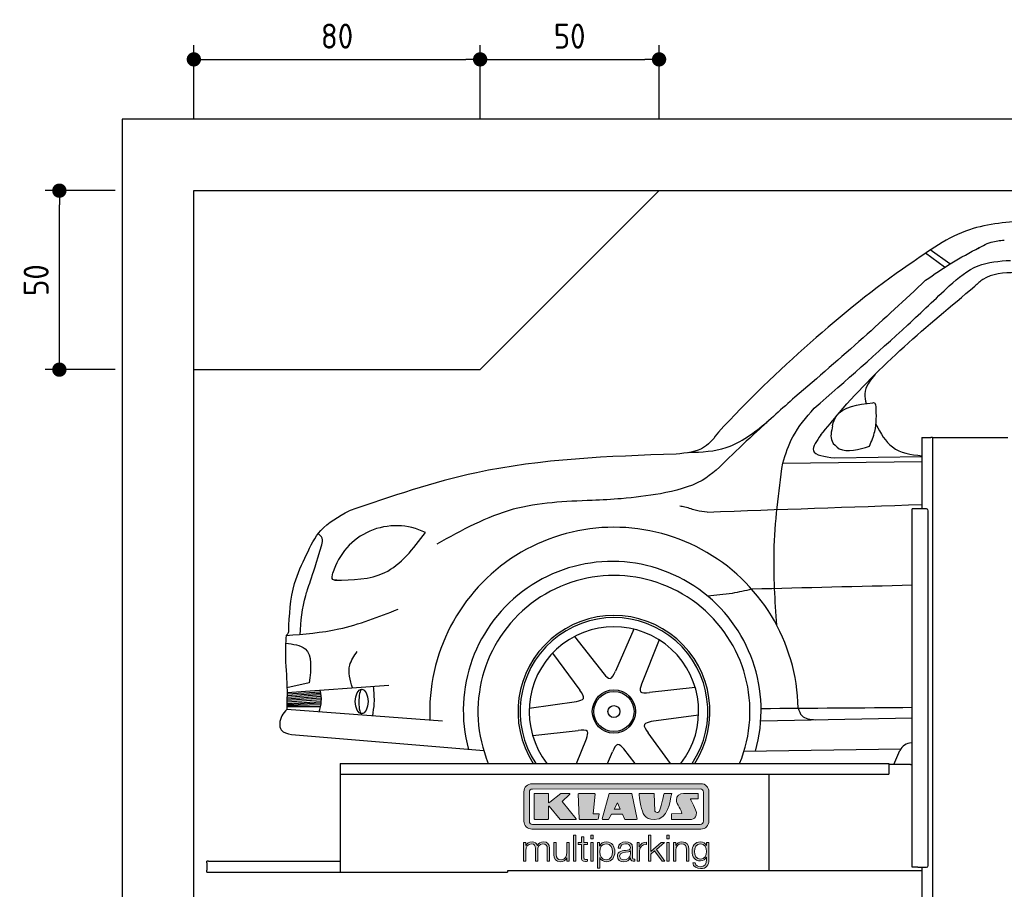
# Model space of a CAD drawing. Header units: millimetres. Extents: x -287 to 6264, y -593 to 4178.
# Tile 2 of 3: x -287 to 2465, y 1748 to 4178. Entities that reach past the tile are written whole.
import ezdxf

# ---------------------------------------------------------------- set-up
doc = ezdxf.new("R2010")
doc.units = ezdxf.units.MM
for name, color, linetype in [('4', 3, 'Continuous'), ('5', 3, 'Continuous'), ('Car', 10, 'Continuous'), ('Logo', 7, 'Continuous')]:
    doc.layers.add(name, color=color, linetype=linetype)
doc.styles.get("Standard").update_dxf_attribs({"font": 'ISOCP.SHX'})
doc.dimstyles.new('GEN-ISO$0', dxfattribs={"dimscale": 20, "dimtxt": 3.5, "dimasz": 2, "dimexe": 2, "dimexo": 1, "dimgap": 1.5, "dimtad": 1, "dimdec": 1, "dimlfac": 0.1, "dimdsep": 46, "dimtxsty": 'Standard', "dimblk": 'PUNKT', "dimcen": 2, "dimclrd": 256, "dimclre": 256, "dimclrt": 2, "dimadec": 0, "dimazin": 0, "dimtp": 0.1, "dimtm": 0.1, "dimtfac": 0.71, "dimtdec": 1, "dimtmove": 2, "dimatfit": 3, "dimldrblk": 'PUNKT', "dimfxl": 0, "dimtolj": 1, "dimarcsym": 0})

# ---------------------------------------------------------------- blocks, each defined once
blk = doc.blocks.new('PUNKT')
at = {"layer": '4', "color": 0, "linetype": 'ByBlock'}
blk.add_line((-0.5, 0), (-1, 0), dxfattribs=at)
at = {"layer": '4', "color": 0, "linetype": 'ByBlock', "const_width": 0.5}
blk.add_lwpolyline([(-0.25, 0, 1), (0.25, 0, 1)], format="xyb", close=True, dxfattribs=at)
blk = doc.blocks.new('*D4')
at = {"layer": '5', "lineweight": -2}
for p, q in [((-20, 3700), (-215.7, 3700)), ((-175.7, 3240), (-175.7, 3660)), ((-20, 3200), (-215.7, 3200))]:
    blk.add_line(p, q, dxfattribs=at)
at = {"layer": 'DEFPOINTS', "color": 0}
for p in [(-175.7, 3700), (0, 3700), (0, 3200)]:
    blk.add_point(p, dxfattribs=at)
at = {"layer": '5', "lineweight": -2, "xscale": 40, "yscale": 40, "zscale": 40}
for p, rotation in [((-175.7, 3700), 90), ((-175.7, 3200), 270)]:
    blk.add_blockref('PUNKT', p, dxfattribs=dict(at, rotation=rotation))
at = {"layer": '5', "color": 2, "insert": (-240.7, 3450), "char_height": 70, "attachment_point": 5, "rotation": 90}
blk.add_mtext('\\A1;50', dxfattribs=at)
blk = doc.blocks.new('*D5')
at = {"layer": '5', "lineweight": -2}
for p, q in [((200, 3900), (200, 4106.7)), ((1000, 3900), (1000, 4106.7)), ((240, 4066.7), (960, 4066.7))]:
    blk.add_line(p, q, dxfattribs=at)
at = {"layer": 'DEFPOINTS', "color": 0}
for p in [(1000, 4066.7), (200, 3880), (1000, 3880)]:
    blk.add_point(p, dxfattribs=at)
at = {"layer": '5', "lineweight": -2, "xscale": 40, "yscale": 40, "zscale": 40, "rotation": 180}
blk.add_blockref('PUNKT', (200, 4066.7), dxfattribs=at)
at = {"layer": '5', "lineweight": -2, "xscale": 40, "yscale": 40, "zscale": 40}
blk.add_blockref('PUNKT', (1000, 4066.7), dxfattribs=at)
at = {"layer": '5', "color": 2, "insert": (600, 4131.7), "char_height": 70, "attachment_point": 5}
blk.add_mtext('\\A1;80', dxfattribs=at)
blk = doc.blocks.new('*D6')
at = {"layer": '5', "lineweight": -2}
for p, q in [((1000, 3900), (1000, 4106.7)), ((1500, 3900), (1500, 4106.7)), ((1040, 4066.7), (1460, 4066.7))]:
    blk.add_line(p, q, dxfattribs=at)
at = {"layer": 'DEFPOINTS', "color": 0}
for p in [(1500, 4066.7), (1000, 3880), (1500, 3880)]:
    blk.add_point(p, dxfattribs=at)
at = {"layer": '5', "lineweight": -2, "xscale": 40, "yscale": 40, "zscale": 40, "rotation": 180}
blk.add_blockref('PUNKT', (1000, 4066.7), dxfattribs=at)
at = {"layer": '5', "lineweight": -2, "xscale": 40, "yscale": 40, "zscale": 40}
blk.add_blockref('PUNKT', (1500, 4066.7), dxfattribs=at)
at = {"layer": '5', "color": 2, "insert": (1250, 4131.7), "char_height": 70, "attachment_point": 5}
blk.add_mtext('\\A1;50', dxfattribs=at)
blk = doc.blocks.new('KLAUS')
at = {"layer": 'Logo'}
h = blk.add_hatch(color=8, dxfattribs=at)
h.dxf.hatch_style = 2
edge = h.paths.add_edge_path()
edge.add_spline(control_points=[(3.6, 29.09), (2.88, 29.09), (2.3, 28.51), (2.3, 27.8), (2.3, 27.8), (2.3, 16.11), (2.3, 16.11), (2.3, 15.39), (2.88, 14.81), (3.6, 14.81), (3.6, 14.81), (71.16, 14.81), (71.16, 14.81), (71.88, 14.81), (72.46, 15.39), (72.46, 16.11), (72.46, 16.11), (72.46, 27.8), (72.46, 27.8), (72.46, 28.51), (71.88, 29.09), (71.16, 29.09), (71.16, 29.09), (3.6, 29.09), (3.6, 29.09), (3.6, 29.09), (3.6, 29.09), (3.6, 29.09)], knot_values=[0, 0, 0, 0, 1, 1, 1, 2, 2, 2, 3, 3, 3, 4, 4, 4, 5, 5, 5, 6, 6, 6, 7, 7, 7, 8, 8, 8, 9, 9, 9, 9], degree=3, periodic=0)
edge = h.paths.add_edge_path()
edge.add_spline(control_points=[(3.35, 31.23), (3.35, 31.23), (71.47, 31.23), (71.47, 31.23), (73.26, 31.23), (74.71, 29.77), (74.71, 27.99), (74.71, 27.99), (74.71, 16.17), (74.71, 16.17), (74.71, 14.38), (73.26, 12.93), (71.47, 12.93), (71.47, 12.93), (3.35, 12.93), (3.35, 12.93), (1.56, 12.93), (0.11, 14.38), (0.11, 16.17), (0.11, 16.17), (0.11, 27.99), (0.11, 27.99), (0.11, 29.77), (1.56, 31.23), (3.35, 31.23), (3.35, 31.23), (3.35, 31.23), (3.35, 31.23)], knot_values=[0, 0, 0, 0, 1, 1, 1, 2, 2, 2, 3, 3, 3, 4, 4, 4, 5, 5, 5, 6, 6, 6, 7, 7, 7, 8, 8, 8, 9, 9, 9, 9], degree=3, periodic=0)
h = blk.add_hatch(color=8, dxfattribs=at)
h.dxf.hatch_style = 2
edge = h.paths.add_edge_path()
edge.add_spline(control_points=[(4.5, 27.33), (4.5, 27.33), (9.7, 27.33), (9.7, 27.33), (9.84, 27.33), (9.96, 27.22), (9.96, 27.08), (9.96, 27.08), (9.96, 23.69), (9.96, 23.69), (9.96, 23.69), (9.94, 23.64), (10.04, 23.59), (10.14, 23.53), (10.2, 23.57), (10.2, 23.57), (10.2, 23.57), (10.51, 23.75), (10.51, 23.75), (10.51, 23.75), (14.94, 27.33), (14.94, 27.33), (14.94, 27.33), (18.41, 27.33), (18.41, 27.33), (18.41, 27.33), (18.49, 27.33), (18.56, 27.2), (18.65, 27.04), (18.53, 26.91), (18.53, 26.91), (18.53, 26.91), (15.49, 24.11), (15.49, 24.11), (15.49, 24.11), (21.14, 17.06), (21.14, 17.06), (21.14, 17.06), (21.13, 16.91), (21.13, 16.91), (21.08, 16.84), (20.99, 16.82), (20.99, 16.82), (20.99, 16.82), (14.7, 16.82), (14.7, 16.82), (14.7, 16.82), (10.26, 22.17), (10.26, 22.17), (10.26, 22.17), (10.19, 22.24), (10.08, 22.21), (9.97, 22.18), (9.96, 22.11), (9.96, 22.11), (9.96, 22.11), (9.96, 17.08), (9.96, 17.08), (9.96, 16.94), (9.84, 16.82), (9.7, 16.82), (9.7, 16.82), (4.5, 16.82), (4.5, 16.82), (4.36, 16.82), (4.25, 16.94), (4.25, 17.08), (4.25, 17.08), (4.25, 27.08), (4.25, 27.08), (4.25, 27.22), (4.36, 27.33), (4.5, 27.33), (4.5, 27.33), (4.5, 27.33), (4.5, 27.33)], knot_values=[0, 0, 0, 0, 1, 1, 1, 2, 2, 2, 3, 3, 3, 4, 4, 4, 5, 5, 5, 6, 6, 6, 7, 7, 7, 8, 8, 8, 9, 9, 9, 10, 10, 10, 11, 11, 11, 12, 12, 12, 13, 13, 13, 14, 14, 14, 15, 15, 15, 16, 16, 16, 17, 17, 17, 18, 18, 18, 19, 19, 19, 20, 20, 20, 21, 21, 21, 22, 22, 22, 23, 23, 23, 24, 24, 24, 25, 25, 25, 25], degree=3, periodic=0)
h = blk.add_hatch(color=8, dxfattribs=at)
h.dxf.hatch_style = 2
h.paths.add_polyline_path([(22.42, 17.06), (21.97, 27.15), (22.24, 27.33), (28.55, 27.33), (28.86, 26.97), (28.01, 19.08), (30.26, 19.07), (30.44, 18.95), (30.08, 16.95), (29.49, 16.82), (22.6, 16.82)])
h = blk.add_hatch(color=8, dxfattribs=at)
h.paths.add_polyline_path([(36.52, 21.01), (38.93, 21.01), (37.87, 23.57)])
h.paths.add_polyline_path([(34.52, 27.33), (43.65, 27.33), (45.76, 16.94), (45.57, 16.82), (40.83, 16.82), (39.89, 18.95), (35.42, 18.95), (34.27, 16.82), (31.78, 16.82), (31.66, 17)])
h = blk.add_hatch(color=8, dxfattribs=at)
h.dxf.hatch_style = 2
edge = h.paths.add_edge_path()
edge.add_spline(control_points=[(52.69, 27.32), (52.69, 27.32), (52.88, 20.14), (52.88, 20.14), (53.01, 19.89), (53.2, 19.77), (53.43, 19.71), (53.91, 19.59), (54.43, 19.57), (54.64, 20.03), (55.23, 21.34), (56.27, 25.45), (56.6, 27.33), (56.6, 27.33), (59.77, 27.33), (59.77, 27.33), (58.77, 23.9), (58.56, 16.82), (52.63, 16.76), (48.72, 16.72), (48.01, 19.35), (47.27, 22.24), (46.89, 23.68), (46.54, 27.33), (46.54, 27.33), (46.54, 27.33), (52.69, 27.32), (52.69, 27.32), (52.69, 27.32), (52.69, 27.32), (52.69, 27.32)], knot_values=[0, 0, 0, 0, 1, 1, 1, 2, 2, 2, 3, 3, 3, 4, 4, 4, 5, 5, 5, 6, 6, 6, 7, 7, 7, 8, 8, 8, 9, 9, 9, 10, 10, 10, 10], degree=3, periodic=0)
h = blk.add_hatch(color=8, dxfattribs=at)
h.dxf.hatch_style = 2
edge = h.paths.add_edge_path()
edge.add_spline(control_points=[(64.46, 27.33), (64.46, 27.33), (70.31, 27.33), (70.31, 27.33), (70.31, 26.52), (70.31, 26.02), (70.31, 25.12), (70.31, 25.12), (67.3, 25.12), (67.3, 25.12), (67.24, 25.04), (67.25, 25.11), (67.25, 24.91), (67.25, 24.88), (69.73, 20.38), (69.73, 19.57), (69.73, 16.4), (67.22, 16.81), (65.9, 16.82), (65.9, 16.82), (59.59, 16.82), (59.59, 16.82), (59.59, 17.76), (59.59, 18.23), (59.59, 19.14), (59.59, 19.14), (63.75, 19.14), (63.75, 19.14), (63.82, 19.22), (63.81, 19.11), (63.81, 19.31), (63.81, 20.32), (61.58, 23.06), (61.58, 24.63), (61.58, 26.33), (62.83, 27.34), (64.46, 27.33), (64.46, 27.33), (64.46, 27.33), (64.46, 27.33)], knot_values=[0, 0, 0, 0, 1, 1, 1, 2, 2, 2, 3, 3, 3, 4, 4, 4, 5, 5, 5, 6, 6, 6, 7, 7, 7, 8, 8, 8, 9, 9, 9, 10, 10, 10, 11, 11, 11, 12, 12, 12, 13, 13, 13, 13], degree=3, periodic=0)
h = blk.add_hatch(color=30, dxfattribs=at)
h.dxf.hatch_style = 2
h.paths.add_polyline_path([(20.07, 0), (20.99, 0), (20.99, 10.45), (20.07, 10.45)])
h = blk.add_hatch(color=30, dxfattribs=at)
h.dxf.hatch_style = 2
edge = h.paths.add_edge_path()
edge.add_spline(control_points=[(24.22, 9.82), (24.22, 9.82), (23.3, 9.82), (23.3, 9.82), (23.3, 9.82), (23.3, 7.55), (23.3, 7.55), (23.3, 7.55), (21.98, 7.55), (21.98, 7.55), (21.98, 7.55), (21.98, 6.78), (21.98, 6.78), (21.98, 6.78), (23.3, 6.78), (23.3, 6.78), (23.3, 6.78), (23.3, 1.61), (23.3, 1.61), (23.28, 0.32), (23.71, -0.09), (24.94, -0.09), (25.22, -0.09), (25.48, -0.06), (25.76, -0.06), (25.76, -0.06), (25.76, 0.73), (25.76, 0.73), (25.5, 0.7), (25.23, 0.69), (24.97, 0.69), (24.31, 0.73), (24.22, 1.08), (24.22, 1.68), (24.22, 1.68), (24.22, 6.78), (24.22, 6.78), (24.22, 6.78), (25.76, 6.78), (25.76, 6.78), (25.76, 6.78), (25.76, 7.55), (25.76, 7.55), (25.76, 7.55), (24.22, 7.55), (24.22, 7.55), (24.22, 7.55), (24.22, 9.82), (24.22, 9.82), (24.22, 9.82), (24.22, 9.82), (24.22, 9.82)], knot_values=[0, 0, 0, 0, 1, 1, 1, 2, 2, 2, 3, 3, 3, 4, 4, 4, 5, 5, 5, 6, 6, 6, 7, 7, 7, 8, 8, 8, 9, 9, 9, 10, 10, 10, 11, 11, 11, 12, 12, 12, 13, 13, 13, 14, 14, 14, 15, 15, 15, 16, 16, 16, 17, 17, 17, 17], degree=3, periodic=0)
h = blk.add_hatch(color=30, dxfattribs=at)
h.paths.add_polyline_path([(27.1, 0), (28.03, 0), (28.03, 7.55), (27.1, 7.55)])
h.paths.add_polyline_path([(27.1, 8.98), (28.03, 8.98), (28.03, 10.45), (27.1, 10.45)])
h = blk.add_hatch(color=30, dxfattribs=at)
h.dxf.hatch_style = 2
h.paths.add_polyline_path([(50.4, 0), (51.32, 0), (51.32, 2.87), (52.82, 4.11), (55.8, 0), (56.96, 0), (53.52, 4.76), (56.74, 7.55), (55.51, 7.55), (51.32, 3.89), (51.32, 10.45), (50.4, 10.45)])
h = blk.add_hatch(color=30, dxfattribs=at)
h.paths.add_polyline_path([(57.74, 0), (58.66, 0), (58.66, 7.55), (57.74, 7.55)])
h.paths.add_polyline_path([(57.74, 8.98), (58.66, 8.98), (58.66, 10.45), (57.74, 10.45)])
h = blk.add_hatch(color=30, dxfattribs=at)
h.dxf.hatch_style = 2
edge = h.paths.add_edge_path()
edge.add_spline(control_points=[(0, 0), (0, 0), (0.92, 0), (0.92, 0), (0.92, 0), (0.92, 4.22), (0.92, 4.22), (0.94, 5.8), (1.58, 7), (3.18, 7), (4.35, 7), (4.77, 6.15), (4.76, 5.12), (4.76, 5.12), (4.76, 0), (4.76, 0), (4.76, 0), (5.68, 0), (5.68, 0), (5.68, 0), (5.68, 4.27), (5.68, 4.27), (5.68, 5.68), (6.14, 7), (7.73, 7), (9.05, 7), (9.52, 6.32), (9.52, 5.08), (9.52, 5.08), (9.52, 0), (9.52, 0), (9.52, 0), (10.44, 0), (10.44, 0), (10.44, 0), (10.44, 5.12), (10.44, 5.12), (10.44, 6.91), (9.59, 7.77), (7.94, 7.77), (6.94, 7.77), (5.99, 7.29), (5.54, 6.3), (5.26, 7.29), (4.36, 7.77), (3.37, 7.77), (2.17, 7.77), (1.38, 7.19), (0.89, 6.28), (0.89, 6.28), (0.85, 6.28), (0.85, 6.28), (0.85, 6.28), (0.85, 7.55), (0.85, 7.55), (0.85, 7.55), (0, 7.55), (0, 7.55), (0, 7.55), (0, 0), (0, 0), (0, 0), (0, 0), (0, 0)], knot_values=[0, 0, 0, 0, 1, 1, 1, 2, 2, 2, 3, 3, 3, 4, 4, 4, 5, 5, 5, 6, 6, 6, 7, 7, 7, 8, 8, 8, 9, 9, 9, 10, 10, 10, 11, 11, 11, 12, 12, 12, 13, 13, 13, 14, 14, 14, 15, 15, 15, 16, 16, 16, 17, 17, 17, 18, 18, 18, 19, 19, 19, 20, 20, 20, 21, 21, 21, 21], degree=3, periodic=0)
h = blk.add_hatch(color=30, dxfattribs=at)
h.dxf.hatch_style = 2
edge = h.paths.add_edge_path()
edge.add_spline(control_points=[(18.31, 7.55), (18.31, 7.55), (17.39, 7.55), (17.39, 7.55), (17.39, 7.55), (17.39, 3.59), (17.39, 3.59), (17.39, 2.05), (16.7, 0.56), (15.12, 0.56), (13.66, 0.56), (13.15, 1.27), (13.1, 2.64), (13.1, 2.64), (13.1, 7.55), (13.1, 7.55), (13.1, 7.55), (12.18, 7.55), (12.18, 7.55), (12.18, 7.55), (12.18, 2.65), (12.18, 2.65), (12.18, 0.89), (12.93, -0.22), (14.83, -0.22), (15.96, -0.22), (16.95, 0.35), (17.44, 1.36), (17.44, 1.36), (17.47, 1.36), (17.47, 1.36), (17.47, 1.36), (17.47, 0), (17.47, 0), (17.47, 0), (18.31, 0), (18.31, 0), (18.31, 0), (18.31, 7.55), (18.31, 7.55), (18.31, 7.55), (18.31, 7.55), (18.31, 7.55)], knot_values=[0, 0, 0, 0, 1, 1, 1, 2, 2, 2, 3, 3, 3, 4, 4, 4, 5, 5, 5, 6, 6, 6, 7, 7, 7, 8, 8, 8, 9, 9, 9, 10, 10, 10, 11, 11, 11, 12, 12, 12, 13, 13, 13, 14, 14, 14, 14], degree=3, periodic=0)
h = blk.add_hatch(color=30, dxfattribs=at)
edge = h.paths.add_edge_path()
edge.add_spline(control_points=[(35.84, 3.78), (35.84, 2.21), (35.12, 0.56), (33.37, 0.56), (31.4, 0.56), (30.72, 2.21), (30.72, 3.78), (30.72, 5.49), (31.33, 7), (33.37, 7), (35.12, 7), (35.84, 5.34), (35.84, 3.78), (35.84, 3.78), (35.84, 3.78), (35.84, 3.78)], knot_values=[0, 0, 0, 0, 1, 1, 1, 2, 2, 2, 3, 3, 3, 4, 4, 4, 5, 5, 5, 5], degree=3, periodic=0)
edge = h.paths.add_edge_path()
edge.add_spline(control_points=[(29.79, -2.8), (29.79, -2.8), (30.72, -2.8), (30.72, -2.8), (30.72, -2.8), (30.72, 1.43), (30.72, 1.43), (30.72, 1.43), (30.74, 1.43), (30.74, 1.43), (31.14, 0.35), (32.24, -0.22), (33.37, -0.22), (35.66, -0.22), (36.76, 1.64), (36.76, 3.78), (36.76, 5.91), (35.66, 7.77), (33.37, 7.77), (32.15, 7.77), (31.1, 7.14), (30.67, 6.12), (30.67, 6.12), (30.64, 6.12), (30.64, 6.12), (30.64, 6.12), (30.64, 7.55), (30.64, 7.55), (30.64, 7.55), (29.79, 7.55), (29.79, 7.55), (29.79, 7.55), (29.79, -2.8), (29.79, -2.8), (29.79, -2.8), (29.79, -2.8), (29.79, -2.8)], knot_values=[0, 0, 0, 0, 1, 1, 1, 2, 2, 2, 3, 3, 3, 4, 4, 4, 5, 5, 5, 6, 6, 6, 7, 7, 7, 8, 8, 8, 9, 9, 9, 10, 10, 10, 11, 11, 11, 12, 12, 12, 12], degree=3, periodic=0)
h = blk.add_hatch(color=30, dxfattribs=at)
edge = h.paths.add_edge_path()
edge.add_spline(control_points=[(43.03, 2.93), (43.04, 1.45), (41.8, 0.56), (40.39, 0.56), (39.53, 0.56), (38.71, 1.13), (38.71, 2.05), (38.71, 3.53), (40.66, 3.51), (42.22, 3.79), (42.47, 3.84), (42.88, 3.91), (43, 4.13), (43, 4.13), (43.03, 4.13), (43.03, 4.13), (43.03, 4.13), (43.03, 2.93), (43.03, 2.93), (43.03, 2.93), (43.03, 2.93), (43.03, 2.93)], knot_values=[0, 0, 0, 0, 1, 1, 1, 2, 2, 2, 3, 3, 3, 4, 4, 4, 5, 5, 5, 6, 6, 6, 7, 7, 7, 7], degree=3, periodic=0)
edge = h.paths.add_edge_path()
edge.add_spline(control_points=[(39.03, 5.24), (39.06, 6.47), (39.91, 7), (41.05, 7), (42.14, 7), (43.03, 6.69), (43.03, 5.45), (43.03, 4.61), (42.6, 4.51), (41.84, 4.42), (39.85, 4.19), (37.79, 4.11), (37.79, 1.99), (37.79, 0.47), (38.93, -0.22), (40.32, -0.22), (41.77, -0.22), (42.43, 0.34), (43.07, 1.32), (43.07, 1.32), (43.1, 1.32), (43.1, 1.32), (43.1, 0.53), (43.25, 0), (44.19, 0), (44.43, 0), (44.58, 0.01), (44.79, 0.06), (44.79, 0.06), (44.79, 0.83), (44.79, 0.83), (44.71, 0.81), (44.6, 0.78), (44.49, 0.78), (44.13, 0.78), (43.95, 0.98), (43.95, 1.33), (43.95, 1.33), (43.95, 5.34), (43.95, 5.34), (43.95, 7.36), (42.5, 7.77), (41.17, 7.77), (39.44, 7.77), (38.2, 7.01), (38.11, 5.24), (38.11, 5.24), (39.03, 5.24), (39.03, 5.24), (39.03, 5.24), (39.03, 5.24), (39.03, 5.24)], knot_values=[0, 0, 0, 0, 1, 1, 1, 2, 2, 2, 3, 3, 3, 4, 4, 4, 5, 5, 5, 6, 6, 6, 7, 7, 7, 8, 8, 8, 9, 9, 9, 10, 10, 10, 11, 11, 11, 12, 12, 12, 13, 13, 13, 14, 14, 14, 15, 15, 15, 16, 16, 16, 17, 17, 17, 17], degree=3, periodic=0)
h = blk.add_hatch(color=30, dxfattribs=at)
h.dxf.hatch_style = 2
edge = h.paths.add_edge_path()
edge.add_spline(control_points=[(45.79, 0), (45.79, 0), (46.71, 0), (46.71, 0), (46.71, 0), (46.71, 4.03), (46.71, 4.03), (46.71, 5.59), (47.85, 6.82), (49.52, 6.73), (49.52, 6.73), (49.52, 7.66), (49.52, 7.66), (48.16, 7.72), (47.14, 7), (46.67, 5.78), (46.67, 5.78), (46.64, 5.78), (46.64, 5.78), (46.64, 5.78), (46.64, 7.55), (46.64, 7.55), (46.64, 7.55), (45.79, 7.55), (45.79, 7.55), (45.79, 7.55), (45.79, 0), (45.79, 0), (45.79, 0), (45.79, 0), (45.79, 0)], knot_values=[0, 0, 0, 0, 1, 1, 1, 2, 2, 2, 3, 3, 3, 4, 4, 4, 5, 5, 5, 6, 6, 6, 7, 7, 7, 8, 8, 8, 9, 9, 9, 10, 10, 10, 10], degree=3, periodic=0)
h = blk.add_hatch(color=30, dxfattribs=at)
h.dxf.hatch_style = 2
edge = h.paths.add_edge_path()
edge.add_spline(control_points=[(60.41, 0), (60.41, 0), (61.33, 0), (61.33, 0), (61.33, 0), (61.33, 4.41), (61.33, 4.41), (61.36, 5.89), (62.24, 7), (63.7, 7), (65.2, 7), (65.62, 6.02), (65.62, 4.71), (65.62, 4.71), (65.62, 0), (65.62, 0), (65.62, 0), (66.54, 0), (66.54, 0), (66.54, 0), (66.54, 4.86), (66.54, 4.86), (66.54, 6.66), (65.9, 7.77), (63.78, 7.77), (62.71, 7.77), (61.7, 7.16), (61.36, 6.25), (61.36, 6.25), (61.33, 6.25), (61.33, 6.25), (61.33, 6.25), (61.33, 7.55), (61.33, 7.55), (61.33, 7.55), (60.41, 7.55), (60.41, 7.55), (60.41, 7.55), (60.41, 0), (60.41, 0), (60.41, 0), (60.41, 0), (60.41, 0)], knot_values=[0, 0, 0, 0, 1, 1, 1, 2, 2, 2, 3, 3, 3, 4, 4, 4, 5, 5, 5, 6, 6, 6, 7, 7, 7, 8, 8, 8, 9, 9, 9, 10, 10, 10, 11, 11, 11, 12, 12, 12, 13, 13, 13, 14, 14, 14, 14], degree=3, periodic=0)
h = blk.add_hatch(color=30, dxfattribs=at)
edge = h.paths.add_edge_path()
edge.add_spline(control_points=[(71.32, 0.86), (69.62, 0.86), (68.83, 2.34), (68.83, 3.86), (68.83, 5.43), (69.56, 7), (71.32, 7), (73.06, 7), (73.75, 5.34), (73.75, 3.86), (73.75, 2.33), (72.91, 0.86), (71.32, 0.86), (71.32, 0.86), (71.32, 0.86), (71.32, 0.86)], knot_values=[0, 0, 0, 0, 1, 1, 1, 2, 2, 2, 3, 3, 3, 4, 4, 4, 5, 5, 5, 5], degree=3, periodic=0)
edge = h.paths.add_edge_path()
edge.add_spline(control_points=[(74.67, 7.55), (74.67, 7.55), (73.75, 7.55), (73.75, 7.55), (73.75, 7.55), (73.75, 6.25), (73.75, 6.25), (73.75, 6.25), (73.72, 6.25), (73.72, 6.25), (73.35, 7.09), (72.41, 7.77), (71.32, 7.77), (69.13, 7.77), (67.9, 6.05), (67.9, 3.97), (67.9, 1.82), (68.9, 0.09), (71.32, 0.09), (72.4, 0.09), (73.29, 0.72), (73.72, 1.64), (73.72, 1.64), (73.75, 1.64), (73.75, 1.64), (73.75, 1.64), (73.75, 0.61), (73.75, 0.61), (73.75, -1.23), (73.01, -2.24), (71.32, -2.24), (70.29, -2.24), (69.31, -1.85), (69.1, -0.73), (69.1, -0.73), (68.18, -0.73), (68.18, -0.73), (68.31, -2.34), (69.81, -3.02), (71.32, -3.02), (73.79, -3.02), (74.65, -1.64), (74.67, 0.61), (74.67, 0.61), (74.67, 7.55), (74.67, 7.55), (74.67, 7.55), (74.67, 7.55), (74.67, 7.55)], knot_values=[0, 0, 0, 0, 1, 1, 1, 2, 2, 2, 3, 3, 3, 4, 4, 4, 5, 5, 5, 6, 6, 6, 7, 7, 7, 8, 8, 8, 9, 9, 9, 10, 10, 10, 11, 11, 11, 12, 12, 12, 13, 13, 13, 14, 14, 14, 15, 15, 15, 16, 16, 16, 16], degree=3, periodic=0)
at = {"layer": 'Logo', "lineweight": 0}
for points in [[(22.42, 17.06), (21.97, 27.15), (22.24, 27.33), (28.55, 27.33), (28.86, 26.97), (28.01, 19.08), (30.26, 19.07), (30.44, 18.95), (30.08, 16.95), (29.49, 16.82), (22.6, 16.82), (22.42, 17.06), (22.42, 17.06)], [(34.52, 27.33), (43.65, 27.33), (45.76, 16.94), (45.57, 16.82), (40.83, 16.82), (39.89, 18.95), (35.42, 18.95), (34.27, 16.82), (31.78, 16.82), (31.66, 17), (34.52, 27.33), (34.52, 27.33)], [(36.52, 21.01), (38.93, 21.01), (37.87, 23.57), (36.52, 21.01), (36.52, 21.01)], [(20.07, 0), (20.99, 0), (20.99, 10.45), (20.07, 10.45), (20.07, 0), (20.07, 0)], [(27.1, 8.98), (28.03, 8.98), (28.03, 10.45), (27.1, 10.45), (27.1, 8.98), (27.1, 8.98)], [(50.4, 0), (51.32, 0), (51.32, 2.87), (52.82, 4.11), (55.8, 0), (56.96, 0), (53.52, 4.76), (56.74, 7.55), (55.51, 7.55), (51.32, 3.89), (51.32, 10.45), (50.4, 10.45), (50.4, 0), (50.4, 0)], [(57.74, 8.98), (58.66, 8.98), (58.66, 10.45), (57.74, 10.45), (57.74, 8.98), (57.74, 8.98)], [(27.1, 0), (28.03, 0), (28.03, 7.55), (27.1, 7.55), (27.1, 0), (27.1, 0)], [(57.74, 0), (58.66, 0), (58.66, 7.55), (57.74, 7.55), (57.74, 0), (57.74, 0)]]:
    blk.add_lwpolyline(points, dxfattribs=at)
for points, knots in [([(3.35, 31.23), (3.35, 31.23), (71.47, 31.23), (71.47, 31.23), (73.26, 31.23), (74.71, 29.77), (74.71, 27.99), (74.71, 27.99), (74.71, 16.17), (74.71, 16.17), (74.71, 14.38), (73.26, 12.93), (71.47, 12.93), (71.47, 12.93), (3.35, 12.93), (3.35, 12.93), (1.56, 12.93), (0.11, 14.38), (0.11, 16.17), (0.11, 16.17), (0.11, 27.99), (0.11, 27.99), (0.11, 29.77), (1.56, 31.23), (3.35, 31.23), (3.35, 31.23), (3.35, 31.23), (3.35, 31.23)], [0, 0, 0, 0, 1, 1, 1, 2, 2, 2, 3, 3, 3, 4, 4, 4, 5, 5, 5, 6, 6, 6, 7, 7, 7, 8, 8, 8, 9, 9, 9, 9]), ([(3.6, 29.09), (2.88, 29.09), (2.3, 28.51), (2.3, 27.8), (2.3, 27.8), (2.3, 16.11), (2.3, 16.11), (2.3, 15.39), (2.88, 14.81), (3.6, 14.81), (3.6, 14.81), (71.16, 14.81), (71.16, 14.81), (71.88, 14.81), (72.46, 15.39), (72.46, 16.11), (72.46, 16.11), (72.46, 27.8), (72.46, 27.8), (72.46, 28.51), (71.88, 29.09), (71.16, 29.09), (71.16, 29.09), (3.6, 29.09), (3.6, 29.09), (3.6, 29.09), (3.6, 29.09), (3.6, 29.09)], [0, 0, 0, 0, 1, 1, 1, 2, 2, 2, 3, 3, 3, 4, 4, 4, 5, 5, 5, 6, 6, 6, 7, 7, 7, 8, 8, 8, 9, 9, 9, 9]), ([(4.5, 27.33), (4.5, 27.33), (9.7, 27.33), (9.7, 27.33), (9.84, 27.33), (9.96, 27.22), (9.96, 27.08), (9.96, 27.08), (9.96, 23.69), (9.96, 23.69), (9.96, 23.69), (9.94, 23.64), (10.04, 23.59), (10.14, 23.53), (10.2, 23.57), (10.2, 23.57), (10.2, 23.57), (10.51, 23.75), (10.51, 23.75), (10.51, 23.75), (14.94, 27.33), (14.94, 27.33), (14.94, 27.33), (18.41, 27.33), (18.41, 27.33), (18.41, 27.33), (18.49, 27.33), (18.56, 27.2), (18.65, 27.04), (18.53, 26.91), (18.53, 26.91), (18.53, 26.91), (15.49, 24.11), (15.49, 24.11), (15.49, 24.11), (21.14, 17.06), (21.14, 17.06), (21.14, 17.06), (21.13, 16.91), (21.13, 16.91), (21.08, 16.84), (20.99, 16.82), (20.99, 16.82), (20.99, 16.82), (14.7, 16.82), (14.7, 16.82), (14.7, 16.82), (10.26, 22.17), (10.26, 22.17), (10.26, 22.17), (10.19, 22.24), (10.08, 22.21), (9.97, 22.18), (9.96, 22.11), (9.96, 22.11), (9.96, 22.11), (9.96, 17.08), (9.96, 17.08), (9.96, 16.94), (9.84, 16.82), (9.7, 16.82), (9.7, 16.82), (4.5, 16.82), (4.5, 16.82), (4.36, 16.82), (4.25, 16.94), (4.25, 17.08), (4.25, 17.08), (4.25, 27.08), (4.25, 27.08), (4.25, 27.22), (4.36, 27.33), (4.5, 27.33), (4.5, 27.33), (4.5, 27.33), (4.5, 27.33)], [0, 0, 0, 0, 1, 1, 1, 2, 2, 2, 3, 3, 3, 4, 4, 4, 5, 5, 5, 6, 6, 6, 7, 7, 7, 8, 8, 8, 9, 9, 9, 10, 10, 10, 11, 11, 11, 12, 12, 12, 13, 13, 13, 14, 14, 14, 15, 15, 15, 16, 16, 16, 17, 17, 17, 18, 18, 18, 19, 19, 19, 20, 20, 20, 21, 21, 21, 22, 22, 22, 23, 23, 23, 24, 24, 24, 25, 25, 25, 25]), ([(52.69, 27.32), (52.69, 27.32), (52.88, 20.14), (52.88, 20.14), (53.01, 19.89), (53.2, 19.77), (53.43, 19.71), (53.91, 19.59), (54.43, 19.57), (54.64, 20.03), (55.23, 21.34), (56.27, 25.45), (56.6, 27.33), (56.6, 27.33), (59.77, 27.33), (59.77, 27.33), (58.77, 23.9), (58.56, 16.82), (52.63, 16.76), (48.72, 16.72), (48.01, 19.35), (47.27, 22.24), (46.89, 23.68), (46.54, 27.33), (46.54, 27.33), (46.54, 27.33), (52.69, 27.32), (52.69, 27.32), (52.69, 27.32), (52.69, 27.32), (52.69, 27.32)], [0, 0, 0, 0, 1, 1, 1, 2, 2, 2, 3, 3, 3, 4, 4, 4, 5, 5, 5, 6, 6, 6, 7, 7, 7, 8, 8, 8, 9, 9, 9, 10, 10, 10, 10]), ([(64.46, 27.33), (64.46, 27.33), (70.31, 27.33), (70.31, 27.33), (70.31, 26.52), (70.31, 26.02), (70.31, 25.12), (70.31, 25.12), (67.3, 25.12), (67.3, 25.12), (67.24, 25.04), (67.25, 25.11), (67.25, 24.91), (67.25, 24.88), (69.73, 20.38), (69.73, 19.57), (69.73, 16.4), (67.22, 16.81), (65.9, 16.82), (65.9, 16.82), (59.59, 16.82), (59.59, 16.82), (59.59, 17.76), (59.59, 18.23), (59.59, 19.14), (59.59, 19.14), (63.75, 19.14), (63.75, 19.14), (63.82, 19.22), (63.81, 19.11), (63.81, 19.31), (63.81, 20.32), (61.58, 23.06), (61.58, 24.63), (61.58, 26.33), (62.83, 27.34), (64.46, 27.33), (64.46, 27.33), (64.46, 27.33), (64.46, 27.33)], [0, 0, 0, 0, 1, 1, 1, 2, 2, 2, 3, 3, 3, 4, 4, 4, 5, 5, 5, 6, 6, 6, 7, 7, 7, 8, 8, 8, 9, 9, 9, 10, 10, 10, 11, 11, 11, 12, 12, 12, 13, 13, 13, 13]), ([(24.22, 9.82), (24.22, 9.82), (23.3, 9.82), (23.3, 9.82), (23.3, 9.82), (23.3, 7.55), (23.3, 7.55), (23.3, 7.55), (21.98, 7.55), (21.98, 7.55), (21.98, 7.55), (21.98, 6.78), (21.98, 6.78), (21.98, 6.78), (23.3, 6.78), (23.3, 6.78), (23.3, 6.78), (23.3, 1.61), (23.3, 1.61), (23.28, 0.32), (23.71, -0.09), (24.94, -0.09), (25.22, -0.09), (25.48, -0.06), (25.76, -0.06), (25.76, -0.06), (25.76, 0.73), (25.76, 0.73), (25.5, 0.7), (25.23, 0.69), (24.97, 0.69), (24.31, 0.73), (24.22, 1.08), (24.22, 1.68), (24.22, 1.68), (24.22, 6.78), (24.22, 6.78), (24.22, 6.78), (25.76, 6.78), (25.76, 6.78), (25.76, 6.78), (25.76, 7.55), (25.76, 7.55), (25.76, 7.55), (24.22, 7.55), (24.22, 7.55), (24.22, 7.55), (24.22, 9.82), (24.22, 9.82), (24.22, 9.82), (24.22, 9.82), (24.22, 9.82)], [0, 0, 0, 0, 1, 1, 1, 2, 2, 2, 3, 3, 3, 4, 4, 4, 5, 5, 5, 6, 6, 6, 7, 7, 7, 8, 8, 8, 9, 9, 9, 10, 10, 10, 11, 11, 11, 12, 12, 12, 13, 13, 13, 14, 14, 14, 15, 15, 15, 16, 16, 16, 17, 17, 17, 17]), ([(0, 0), (0, 0), (0.92, 0), (0.92, 0), (0.92, 0), (0.92, 4.22), (0.92, 4.22), (0.94, 5.8), (1.58, 7), (3.18, 7), (4.35, 7), (4.77, 6.15), (4.76, 5.12), (4.76, 5.12), (4.76, 0), (4.76, 0), (4.76, 0), (5.68, 0), (5.68, 0), (5.68, 0), (5.68, 4.27), (5.68, 4.27), (5.68, 5.68), (6.14, 7), (7.73, 7), (9.05, 7), (9.52, 6.32), (9.52, 5.08), (9.52, 5.08), (9.52, 0), (9.52, 0), (9.52, 0), (10.44, 0), (10.44, 0), (10.44, 0), (10.44, 5.12), (10.44, 5.12), (10.44, 6.91), (9.59, 7.77), (7.94, 7.77), (6.94, 7.77), (5.99, 7.29), (5.54, 6.3), (5.26, 7.29), (4.36, 7.77), (3.37, 7.77), (2.17, 7.77), (1.38, 7.19), (0.89, 6.28), (0.89, 6.28), (0.85, 6.28), (0.85, 6.28), (0.85, 6.28), (0.85, 7.55), (0.85, 7.55), (0.85, 7.55), (0, 7.55), (0, 7.55), (0, 7.55), (0, 0), (0, 0), (0, 0), (0, 0), (0, 0)], [0, 0, 0, 0, 1, 1, 1, 2, 2, 2, 3, 3, 3, 4, 4, 4, 5, 5, 5, 6, 6, 6, 7, 7, 7, 8, 8, 8, 9, 9, 9, 10, 10, 10, 11, 11, 11, 12, 12, 12, 13, 13, 13, 14, 14, 14, 15, 15, 15, 16, 16, 16, 17, 17, 17, 18, 18, 18, 19, 19, 19, 20, 20, 20, 21, 21, 21, 21]), ([(18.31, 7.55), (18.31, 7.55), (17.39, 7.55), (17.39, 7.55), (17.39, 7.55), (17.39, 3.59), (17.39, 3.59), (17.39, 2.05), (16.7, 0.56), (15.12, 0.56), (13.66, 0.56), (13.15, 1.27), (13.1, 2.64), (13.1, 2.64), (13.1, 7.55), (13.1, 7.55), (13.1, 7.55), (12.18, 7.55), (12.18, 7.55), (12.18, 7.55), (12.18, 2.65), (12.18, 2.65), (12.18, 0.89), (12.93, -0.22), (14.83, -0.22), (15.96, -0.22), (16.95, 0.35), (17.44, 1.36), (17.44, 1.36), (17.47, 1.36), (17.47, 1.36), (17.47, 1.36), (17.47, 0), (17.47, 0), (17.47, 0), (18.31, 0), (18.31, 0), (18.31, 0), (18.31, 7.55), (18.31, 7.55), (18.31, 7.55), (18.31, 7.55), (18.31, 7.55)], [0, 0, 0, 0, 1, 1, 1, 2, 2, 2, 3, 3, 3, 4, 4, 4, 5, 5, 5, 6, 6, 6, 7, 7, 7, 8, 8, 8, 9, 9, 9, 10, 10, 10, 11, 11, 11, 12, 12, 12, 13, 13, 13, 14, 14, 14, 14]), ([(29.79, -2.8), (29.79, -2.8), (30.72, -2.8), (30.72, -2.8), (30.72, -2.8), (30.72, 1.43), (30.72, 1.43), (30.72, 1.43), (30.74, 1.43), (30.74, 1.43), (31.14, 0.35), (32.24, -0.22), (33.37, -0.22), (35.66, -0.22), (36.76, 1.64), (36.76, 3.78), (36.76, 5.91), (35.66, 7.77), (33.37, 7.77), (32.15, 7.77), (31.1, 7.14), (30.67, 6.12), (30.67, 6.12), (30.64, 6.12), (30.64, 6.12), (30.64, 6.12), (30.64, 7.55), (30.64, 7.55), (30.64, 7.55), (29.79, 7.55), (29.79, 7.55), (29.79, 7.55), (29.79, -2.8), (29.79, -2.8), (29.79, -2.8), (29.79, -2.8), (29.79, -2.8)], [0, 0, 0, 0, 1, 1, 1, 2, 2, 2, 3, 3, 3, 4, 4, 4, 5, 5, 5, 6, 6, 6, 7, 7, 7, 8, 8, 8, 9, 9, 9, 10, 10, 10, 11, 11, 11, 12, 12, 12, 12]), ([(35.84, 3.78), (35.84, 2.21), (35.12, 0.56), (33.37, 0.56), (31.4, 0.56), (30.72, 2.21), (30.72, 3.78), (30.72, 5.49), (31.33, 7), (33.37, 7), (35.12, 7), (35.84, 5.34), (35.84, 3.78), (35.84, 3.78), (35.84, 3.78), (35.84, 3.78)], [0, 0, 0, 0, 1, 1, 1, 2, 2, 2, 3, 3, 3, 4, 4, 4, 5, 5, 5, 5]), ([(39.03, 5.24), (39.06, 6.47), (39.91, 7), (41.05, 7), (42.14, 7), (43.03, 6.69), (43.03, 5.45), (43.03, 4.61), (42.6, 4.51), (41.84, 4.42), (39.85, 4.19), (37.79, 4.11), (37.79, 1.99), (37.79, 0.47), (38.93, -0.22), (40.32, -0.22), (41.77, -0.22), (42.43, 0.34), (43.07, 1.32), (43.07, 1.32), (43.1, 1.32), (43.1, 1.32), (43.1, 0.53), (43.25, 0), (44.19, 0), (44.43, 0), (44.58, 0.01), (44.79, 0.06), (44.79, 0.06), (44.79, 0.83), (44.79, 0.83), (44.71, 0.81), (44.6, 0.78), (44.49, 0.78), (44.13, 0.78), (43.95, 0.98), (43.95, 1.33), (43.95, 1.33), (43.95, 5.34), (43.95, 5.34), (43.95, 7.36), (42.5, 7.77), (41.17, 7.77), (39.44, 7.77), (38.2, 7.01), (38.11, 5.24), (38.11, 5.24), (39.03, 5.24), (39.03, 5.24), (39.03, 5.24), (39.03, 5.24), (39.03, 5.24)], [0, 0, 0, 0, 1, 1, 1, 2, 2, 2, 3, 3, 3, 4, 4, 4, 5, 5, 5, 6, 6, 6, 7, 7, 7, 8, 8, 8, 9, 9, 9, 10, 10, 10, 11, 11, 11, 12, 12, 12, 13, 13, 13, 14, 14, 14, 15, 15, 15, 16, 16, 16, 17, 17, 17, 17]), ([(43.03, 2.93), (43.04, 1.45), (41.8, 0.56), (40.39, 0.56), (39.53, 0.56), (38.71, 1.13), (38.71, 2.05), (38.71, 3.53), (40.66, 3.51), (42.22, 3.79), (42.47, 3.84), (42.88, 3.91), (43, 4.13), (43, 4.13), (43.03, 4.13), (43.03, 4.13), (43.03, 4.13), (43.03, 2.93), (43.03, 2.93), (43.03, 2.93), (43.03, 2.93), (43.03, 2.93)], [0, 0, 0, 0, 1, 1, 1, 2, 2, 2, 3, 3, 3, 4, 4, 4, 5, 5, 5, 6, 6, 6, 7, 7, 7, 7]), ([(45.79, 0), (45.79, 0), (46.71, 0), (46.71, 0), (46.71, 0), (46.71, 4.03), (46.71, 4.03), (46.71, 5.59), (47.85, 6.82), (49.52, 6.73), (49.52, 6.73), (49.52, 7.66), (49.52, 7.66), (48.16, 7.72), (47.14, 7), (46.67, 5.78), (46.67, 5.78), (46.64, 5.78), (46.64, 5.78), (46.64, 5.78), (46.64, 7.55), (46.64, 7.55), (46.64, 7.55), (45.79, 7.55), (45.79, 7.55), (45.79, 7.55), (45.79, 0), (45.79, 0), (45.79, 0), (45.79, 0), (45.79, 0)], [0, 0, 0, 0, 1, 1, 1, 2, 2, 2, 3, 3, 3, 4, 4, 4, 5, 5, 5, 6, 6, 6, 7, 7, 7, 8, 8, 8, 9, 9, 9, 10, 10, 10, 10]), ([(60.41, 0), (60.41, 0), (61.33, 0), (61.33, 0), (61.33, 0), (61.33, 4.41), (61.33, 4.41), (61.36, 5.89), (62.24, 7), (63.7, 7), (65.2, 7), (65.62, 6.02), (65.62, 4.71), (65.62, 4.71), (65.62, 0), (65.62, 0), (65.62, 0), (66.54, 0), (66.54, 0), (66.54, 0), (66.54, 4.86), (66.54, 4.86), (66.54, 6.66), (65.9, 7.77), (63.78, 7.77), (62.71, 7.77), (61.7, 7.16), (61.36, 6.25), (61.36, 6.25), (61.33, 6.25), (61.33, 6.25), (61.33, 6.25), (61.33, 7.55), (61.33, 7.55), (61.33, 7.55), (60.41, 7.55), (60.41, 7.55), (60.41, 7.55), (60.41, 0), (60.41, 0), (60.41, 0), (60.41, 0), (60.41, 0)], [0, 0, 0, 0, 1, 1, 1, 2, 2, 2, 3, 3, 3, 4, 4, 4, 5, 5, 5, 6, 6, 6, 7, 7, 7, 8, 8, 8, 9, 9, 9, 10, 10, 10, 11, 11, 11, 12, 12, 12, 13, 13, 13, 14, 14, 14, 14]), ([(74.67, 7.55), (74.67, 7.55), (73.75, 7.55), (73.75, 7.55), (73.75, 7.55), (73.75, 6.25), (73.75, 6.25), (73.75, 6.25), (73.72, 6.25), (73.72, 6.25), (73.35, 7.09), (72.41, 7.77), (71.32, 7.77), (69.13, 7.77), (67.9, 6.05), (67.9, 3.97), (67.9, 1.82), (68.9, 0.09), (71.32, 0.09), (72.4, 0.09), (73.29, 0.72), (73.72, 1.64), (73.72, 1.64), (73.75, 1.64), (73.75, 1.64), (73.75, 1.64), (73.75, 0.61), (73.75, 0.61), (73.75, -1.23), (73.01, -2.24), (71.32, -2.24), (70.29, -2.24), (69.31, -1.85), (69.1, -0.73), (69.1, -0.73), (68.18, -0.73), (68.18, -0.73), (68.31, -2.34), (69.81, -3.02), (71.32, -3.02), (73.79, -3.02), (74.65, -1.64), (74.67, 0.61), (74.67, 0.61), (74.67, 7.55), (74.67, 7.55), (74.67, 7.55), (74.67, 7.55), (74.67, 7.55)], [0, 0, 0, 0, 1, 1, 1, 2, 2, 2, 3, 3, 3, 4, 4, 4, 5, 5, 5, 6, 6, 6, 7, 7, 7, 8, 8, 8, 9, 9, 9, 10, 10, 10, 11, 11, 11, 12, 12, 12, 13, 13, 13, 14, 14, 14, 15, 15, 15, 16, 16, 16, 16]), ([(71.32, 0.86), (69.62, 0.86), (68.83, 2.34), (68.83, 3.86), (68.83, 5.43), (69.56, 7), (71.32, 7), (73.06, 7), (73.75, 5.34), (73.75, 3.86), (73.75, 2.33), (72.91, 0.86), (71.32, 0.86), (71.32, 0.86), (71.32, 0.86), (71.32, 0.86)], [0, 0, 0, 0, 1, 1, 1, 2, 2, 2, 3, 3, 3, 4, 4, 4, 5, 5, 5, 5])]:
    blk.add_open_spline(points, degree=3, knots=knots, dxfattribs=at)

msp = doc.modelspace()

# ---------------------------------------------------------------- linework, layer by layer
for p, q in [((1000, 3200), (1500, 3700)), ((200, 3200), (1000, 3200)), ((2234.07, 3010), (2244.07, 3010)), ((2234.07, 3010), (2234.07, 2811)), ((2244.07, 3010), (2259.07, 3010)), ((2264.07, 3010), (2259.07, 3010)), ((2264.07, 3010), (2274.07, 3010)), ((2264.07, 3010), (2264.07, 178.78)), ((2274.07, 3010), (2464.07, 3010)), ((2464.07, 3010), (2474.07, 3010)), ((2223.07, 2811), (2207.07, 2811)), ((2207.07, 1861), (2207.07, 2811)), ((2207.07, 1853), (2207.07, 2810)), ((2247.07, 2811), (2223.07, 2811)), ((2252.07, 1816), (2252.07, 2806)), ((2252.07, 1815), (2252.07, 2805)), ((2204.96, 2157), (2207.07, 2157)), ((2155.82, 2097), (2172.89, 2136.03)), ((608.57, 2100), (2142.07, 2100)), ((608.57, 2100), (608.57, 1796)), ((2142.07, 2100), (2142.07, 2070)), ((2202.07, 2097), (2142.07, 2097)), ((2202.07, 2097), (2207.07, 2097)), ((608.57, 2070), (2142.07, 2070)), ((1807.07, 2070), (1807.07, 1800)), ((2207.07, 1810), (2207.07, 1853)), ((2207.07, 1811), (2207.07, 1853)), ((236, 1822), (236, 1827)), ((241, 1827), (236, 1827)), ((236, 1822), (236, 1802)), ((241, 1827), (608.57, 1827)), ((236, 1796), (236, 1802)), ((236, 1796), (1076, 1796)), ((2234.07, 1800), (1076, 1800)), ((1076, 1800), (1076, 1796)), ((2223.07, 1810), (2207.07, 1810)), ((2223.07, 1810), (2247.07, 1810)), ((2234.07, 1810), (2234.07, 134.01))]:
    msp.add_line(p, q)
msp.add_lwpolyline([(5600, -100), (5600, 3900), (0, 3900), (0, -300), (5600, -300), (5698.53, -300), (5718.66, -252.06), (5691.11, -184.27), (5726.08, -150.37), (5711.24, -100), (200, -100), (200, 3700), (5400, 3700), (5400, -100)])
for centre, radius, start, end in [((2247.07, 2806), 5, 0, 90), ((2204.96, 2122), 35, 90, 156.37062), ((2247.07, 1815), 5, 270, 0)]:
    msp.add_arc(centre, radius, start, end)
at = {"layer": 'Car'}
for p, q in [((2297.5, 3486.58), (2244.58, 3525.59)), ((2312.08, 3495.23), (2257.6, 3534.31)), ((1990.57, 2953.57), (2234.07, 2957.38)), ((1845.31, 2938.95), (2234.07, 2943.43)), ((1264.05, 2454.65), (1346.17, 2349.48)), ((1429.2, 2475.11), (1377.87, 2357.62)), ((1500.56, 2444.91), (1450.54, 2321.2)), ((1202.22, 2407.96), (1278.3, 2304.76)), ((522.66, 2324.79), (460.19, 2311.18)), ((460.35, 2298.35), (744.86, 2318.22)), ((1600.85, 2312.11), (1473.44, 2297.82)), ((460.27, 2280.72), (555.75, 2287.44)), ((460.32, 2285.19), (555.16, 2292.28)), ((460.35, 2289.75), (554.59, 2296.18)), ((460.36, 2293.94), (553.96, 2300.06)), ((459.85, 2259.1), (554.21, 2258.75)), ((459.92, 2261.9), (555.27, 2264.29)), ((459.97, 2264.24), (555.93, 2269.09)), ((460.03, 2267.3), (556.25, 2273.05)), ((460.13, 2272.06), (556.34, 2278.1)), ((460.2, 2276.29), (556.14, 2282.91)), ((1137.36, 2254.7), (1269.5, 2273.23)), ((894.82, 2218.26), (459.65, 2250.72)), ((1610.38, 2235.21), (1478.23, 2216.68)), ((1784.05, 2219.16), (2207.07, 2227.19)), ((473.13, 2181.17), (1010.38, 2135.68)), ((1146.88, 2177.8), (1274.3, 2192.09)), ((1532.22, 2100), (1469.44, 2185.16)), ((1269.41, 2100), (1297.2, 2168.71)), ((1355.76, 2100), (1369.87, 2132.3)), ((1433.14, 2100), (1401.57, 2140.44)), ((1737.31, 2134.14), (2175.19, 2140.41))]:
    msp.add_line(p, q, dxfattribs=at)
for radius in [60.48, 56.18, 16.64]:
    msp.add_circle((1373.87, 2244.96), radius, dxfattribs=at)
for centre, radius, start, end in [((765.18, 2579.84), 184.14, 63.58508, 163.35679), ((1373.87, 2244.96), 514.77, 1.02938, 182.74667), ((1368.99, 2248.11), 416.06, 344.09923, 195.19111), ((1373.87, 2244.96), 379.96, 337.57274, 202.42726), ((1373.87, 2244.96), 268.2, 327.28367, 212.71633), ((1373.87, 2244.96), 262.27, 326.44686, 213.55314), ((1373.87, 2244.96), 236.71, 322.23794, 217.76206), ((449.94, 2470.62), 15.25, 301.25705, 353.48043)]:
    msp.add_arc(centre, radius, start, end, dxfattribs=at)
msp.add_ellipse((668.97, 2272.95), major_axis=(0, -33.98), ratio=0.5235014, dxfattribs=at)
msp.add_ellipse((668.97, 2272.95), major_axis=(-0.52, -34.06), ratio=0.233483, start_param=3.2138645, end_param=6.3554571, dxfattribs=at)
for points in [[(2532.2, 3616.31), (2367.6, 3590.89), (2198.59, 3493.34)], [(2385.04, 3535.52), (2428.04, 3556.09), (2464.62, 3561.74)], [(2244.86, 3449.56), (2317.71, 3498.3), (2394.58, 3540.96)], [(2310.79, 3434.1), (2391.52, 3490.05), (2482, 3505.27)], [(2496.15, 3471.26), (2404.83, 3452.16), (2382.42, 3433.12)], [(2244.86, 3449.56), (2070.11, 3288.91), (1879.65, 3123.11)], [(1933.45, 3091.95), (2194.94, 3325.21), (2310.79, 3434.1)], [(1952.07, 3017.49), (2003.73, 3080.12), (2382.42, 3433.12)], [(2104.08, 3187.59), (2074.92, 3132.25), (2078.37, 3105.17)], [(1879.65, 3123.11), (1772.96, 3027.14), (1695.31, 2953.78)], [(1845.31, 2938.95), (1873.73, 3012.23), (1933.45, 3091.95)], [(2087.8, 2985.98), (2102.68, 3027.5), (2106.55, 3097.35)], [(2106.55, 3097.35), (2104.96, 3103.51), (2096.89, 3107.67)], [(1583.41, 2968.45), (1687.62, 2982.29), (1801.81, 3053.55)], [(1666.01, 3025.3), (1627.32, 2984.15), (1547.32, 2964.15)], [(1952.07, 3017.49), (1931.3, 2973.75), (1990.57, 2953.57)], [(1547.32, 2964.15), (989.42, 2911.92), (633.55, 2805.55)], [(1695.31, 2953.78), (1620.08, 2890.58), (1503.81, 2853.3)], [(1828.82, 2485.81), (1821.47, 2691.39), (1845.31, 2938.95)], [(1312.71, 2834.77), (1092.33, 2809.77), (879, 2712.61)], [(1503.81, 2853.3), (1394.47, 2839.54), (1312.71, 2834.77)], [(1589.78, 2810.98), (1571.84, 2816.1), (1557.75, 2818.66)], [(1634.55, 2802.29), (1604.73, 2806.28), (1589.78, 2810.98)], [(514.93, 2683.4), (554.77, 2750.42), (633.55, 2805.55)], [(557.8, 2710.61), (558.21, 2729.08), (547.77, 2741.87)], [(465.09, 2468.89), (481.43, 2602.71), (514.93, 2683.4)], [(599.35, 2612), (588.55, 2613.3), (588.75, 2632.58)], [(1758.83, 2586.72), (1704.12, 2574.96), (1635.56, 2567.56)], [(457.85, 2457.59), (605.33, 2475.61), (770.47, 2530.97)], [(455.75, 2394.12), (460.32, 2302.67), (459.65, 2250.72)], [(642.87, 2311.1), (635.72, 2374.25), (656.44, 2412.43)], [(1346.17, 2349.48), (1362.96, 2336.93), (1377.87, 2357.62)], [(699.83, 2232.81), (704.11, 2267.86), (702.38, 2315.26)], [(1450.54, 2321.2), (1448.07, 2300.39), (1473.44, 2297.82)], [(550.4, 2243.95), (556.2, 2272.12), (553.16, 2304.83)], [(1269.5, 2273.23), (1288.76, 2281.5), (1278.3, 2304.76)], [(459.65, 2250.72), (445.92, 2232.74), (444.36, 2193.35), (473.13, 2181.17)], [(1888.56, 2254.21), (1898.81, 2233.6), (1937.51, 2222)], [(1478.23, 2216.68), (1458.98, 2208.42), (1469.44, 2185.16)], [(1297.2, 2168.71), (1299.67, 2189.52), (1274.3, 2192.09)], [(1401.57, 2140.44), (1384.78, 2152.98), (1369.87, 2132.3)]]:
    msp.add_spline(points, degree=3, dxfattribs=at)
for points, knots in [([(2198.59, 3493.34), (2101.34, 3427.36), (1915.82, 3275.17), (1747.17, 3113.79), (1666.01, 3025.3)], [0, 0, 0, 0, 35.1101955, 71.1973858, 71.1973858, 71.1973858, 71.1973858]), ([(1984.91, 3043.34), (1986.92, 3053.81), (2000.99, 3095.13), (2055.13, 3102.21), (2096.89, 3107.67)], [4.3267327, 4.3267327, 4.3267327, 4.3267327, 7.5217653, 18.3125191, 18.3125191, 18.3125191, 18.3125191]), ([(1984.91, 3043.34), (1981.23, 3027.57), (1975.08, 3001.27), (1994.94, 2985.3), (2003.38, 2979.11)], [0, 0, 0, 0, 4.3638538, 7.2758736, 7.2758736, 7.2758736, 7.2758736]), ([(2105.87, 3046.64), (2119.09, 3022.65), (2147.09, 2971.86), (2203.18, 2962.42), (2234.07, 2959.36)], [0, 0, 0, 0, 77.7700511, 164.6405712, 164.6405712, 164.6405712, 164.6405712]), ([(593.7, 2611.97), (643.58, 2612.16), (748.5, 2614.95), (812.95, 2699.8), (847.1, 2744.75)], [0.9310276, 0.9310276, 0.9310276, 0.9310276, 15.0900716, 31.0453666, 31.0453666, 31.0453666, 31.0453666]), ([(497.19, 2459.34), (498.77, 2497.57), (504.07, 2553.87), (527.35, 2610.98), (557.8, 2710.61)], [0, 0, 0, 0, 11.9611006, 18.8954237, 18.8954237, 18.8954237, 18.8954237])]:
    msp.add_open_spline(points, degree=3, knots=knots, dxfattribs=at)
for points in [[(2003.38, 2979.11), (2025.86, 2968.4), (2058.61, 2976.91), (2087.8, 2985.98)], [(1634.55, 2802.29), (1834.39, 2809.33), (2034.22, 2816.37), (2234.07, 2823.14)], [(2207.07, 2597.54), (2057.65, 2593.93), (1908.24, 2590.32), (1758.83, 2586.72)], [(457.85, 2457.59), (455.97, 2436.78), (455.86, 2415.45), (455.75, 2394.12)], [(1785.02, 2253.51), (1925.71, 2254.44), (2066.39, 2255.41), (2207.07, 2256.86)]]:
    msp.add_open_spline(points, degree=3, dxfattribs=at)
at = {"layer": 'Car', "end_tangent": (-0.9714578, -0.2372123)}
msp.add_spline([(456.47, 2436.08), (510.6, 2420.38), (522.66, 2324.79)], degree=3, dxfattribs=at)

# ---------------------------------------------------------------- block references
at = {"layer": 'Logo', "xscale": 6.929133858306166, "yscale": 6.929133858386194, "zscale": 6.929133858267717, "rotation": 0.01107024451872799}
msp.add_blockref('KLAUS', (1121.59, 1826.88), dxfattribs=at)

# ---------------------------------------------------------------- dimensions: what is measured, and where the dimension line sits
at = {"layer": '5'}
for base, p1, p2, picture, middle in [((1000, 4066.65), (200, 3880), (1000, 3880), '*D5', (600, 4131.65)), ((1500, 4066.65), (1000, 3880), (1500, 3880), '*D6', (1250, 4131.65))]:
    dim = msp.add_linear_dim(base=base, p1=p1, p2=p2, dimstyle='GEN-ISO$0', override={"dimlfac": 0.1}, dxfattribs=at)
    dim.commit()
    dim.dimension.update_dxf_attribs({"geometry": picture, "text_midpoint": middle})
dim = msp.add_linear_dim(base=(-175.68, 3700), p1=(0, 3200), p2=(0, 3700), angle=90, dimstyle='GEN-ISO$0', override={"dimlfac": 0.1}, dxfattribs=at)
dim.commit()
dim.dimension.update_dxf_attribs({"geometry": '*D4', "text_midpoint": (-240.68, 3450)})

doc.saveas('drawing.dxf')
